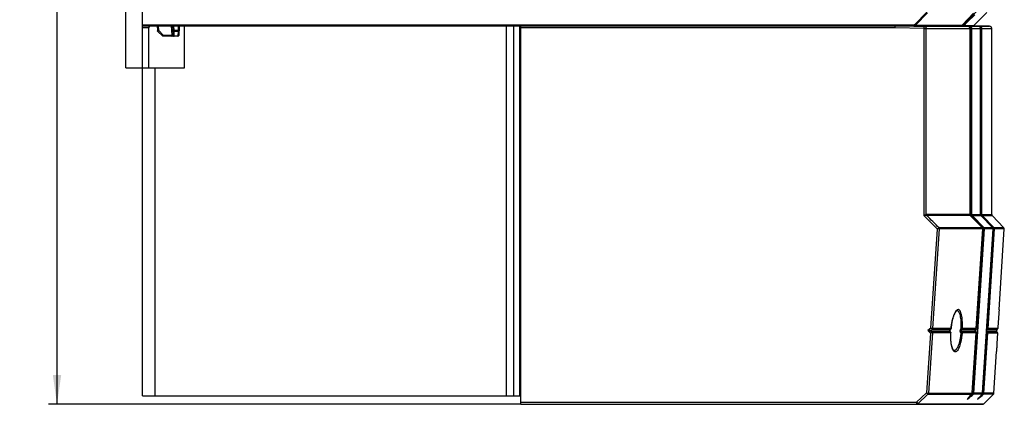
# Model space of a CAD drawing. Header units: millimetres. Extents: x 0 to 594, y 0 to 420.
# Tile 10 of 48: x 217 to 334, y 122 to 168. Entities that reach past the tile are written whole.
import ezdxf

# ---------------------------------------------------------------- set-up
doc = ezdxf.new("R2010")
doc.units = ezdxf.units.MM
doc.header["$LTSCALE"] = 32.67
doc.layers.get('0').update_dxf_attribs({"linetype": 'CONTINUOUS'})
doc.layers.add('ROUNDS', color=7, linetype='CONTINUOUS')
doc.styles.get("Standard").update_dxf_attribs({"font": 'txt', "width": 0.8})
doc.dimstyles.new('DIMSTYLE_3', dxfattribs={"dimtxt": 3.5, "dimasz": 3.5, "dimexe": 1, "dimexo": 0, "dimgap": 0.875, "dimtad": 1, "dimdec": 0, "dimlfac": 2, "dimdsep": 46, "dimtxsty": 'STANDARD', "dimblk": '_FILLED', "dimblk1": '_FILLED', "dimblk2": '_FILLED', "dimcen": 0.09, "dimclrt": 5, "dimadec": 0, "dimazin": 0, "dimtp": 0.01, "dimtm": 0.01, "dimtfac": 1, "dimtdec": 0, "dimtofl": 0, "dimtmove": 0, "dimatfit": 3, "dimldrblk": '_FILLED', "dimfxl": 1, "dimtolj": 1, "dimarcsym": 0})

# ---------------------------------------------------------------- blocks, each defined once
blk = doc.blocks.new('_FILLED')
at = {"color": 0, "linetype": 'BYBLOCK'}
blk.add_solid([(0, 0), (-1, 0.143), (-1, -0.143)], dxfattribs=at)
blk = doc.blocks.new('*D11')
at = {"color": 2, "linetype": 'CONTINUOUS'}
for p, q in [((230.19, 307.41), (220.72, 307.41)), ((221.72, 307.41), (221.72, 214.66)), ((221.72, 121.91), (221.72, 214.66)), ((276.89, 121.91), (220.72, 121.91))]:
    blk.add_line(p, q, dxfattribs=at)
at = {"color": 2, "linetype": 'CONTINUOUS', "xscale": 3.5, "yscale": 3.5, "zscale": 3.5}
for p, rotation in [((221.72, 307.41), 90), ((221.72, 121.91), 270)]:
    blk.add_blockref('_FILLED', p, dxfattribs=dict(at, rotation=rotation))
at = {"color": 5, "linetype": 'CONTINUOUS', "insert": (217.34, 214.66), "char_height": 3.5, "width": 8.4, "attachment_point": 2, "rotation": 90, "line_spacing_factor": 0.9}
blk.add_mtext('371', dxfattribs=at)

msp = doc.modelspace()

# ---------------------------------------------------------------- linework, layer by layer
at = {"color": 7, "linetype": 'CONTINUOUS'}
for p, q in [((229.887, 161.9094), (229.887, 295.9094)), ((231.887, 161.9094), (231.887, 295.9094)), ((323.8135, 166.9879), (325.2479, 168.4421)), ((330.7044, 168.406), (329.3613, 166.9879)), ((331.0469, 168.5644), (329.503, 167.0344)), ((329.9788, 167.3309), (330.8822, 168.2267)), ((330.758, 166.9455), (332.2903, 168.4778)), ((231.887, 166.9094), (330.6699, 166.9094)), ((232.637, 161.9094), (232.637, 166.6594)), ((233.635, 166.9094), (233.665, 166.341)), ((234.3544, 165.8015), (233.8146, 166.343)), ((235.4643, 166.9094), (235.5223, 165.8015)), ((236.1097, 166.341), (235.6438, 166.3415)), ((236.2313, 165.8035), (236.2893, 166.9094)), ((323.6309, 166.8841), (324.8537, 166.8639)), ((324.8537, 166.8639), (324.953, 166.8622)), ((327.262, 166.8622), (327.262, 166.9094)), ((329.5901, 166.9455), (330.758, 166.9455)), ((329.5906, 166.946), (329.9788, 167.3309)), ((332.6414, 166.8526), (332.0898, 166.8622)), ((332.887, 144.4694), (332.887, 166.6026)), ((233.7087, 166.2428), (234.2484, 165.7033)), ((236.0814, 165.6594), (234.3553, 165.6594)), ((235.3769, 165.6594), (235.4114, 165.6594)), ((235.5144, 165.6594), (235.5708, 165.6594)), ((229.887, 161.9094), (231.887, 161.9094)), ((334.3418, 142.8819), (332.9284, 144.3659)), ((333.7712, 133.141), (334.3828, 142.7689)), ((333.1418, 123.2347), (333.4557, 128.1753)), ((331.9529, 121.9753), (333.0836, 123.106))]:
    msp.add_line(p, q, dxfattribs=at)
at = {"color": 9, "linetype": 'CONTINUOUS'}
for p, q in [((325.161, 168.5279), (323.7266, 167.0737)), ((231.887, 167.0344), (323.6313, 167.0344)), ((232.637, 166.6594), (231.887, 166.6594)), ((233.8146, 166.343), (233.7848, 166.9094)), ((235.3145, 166.9094), (235.3725, 165.8015)), ((235.6438, 166.3415), (235.6141, 166.9094)), ((235.6438, 166.3415), (235.6438, 166.2428)), ((236.1395, 166.9094), (236.1097, 166.341)), ((236.1097, 166.2428), (236.1097, 166.341)), ((275.119, 166.9094), (275.119, 122.9094)), ((276.0028, 166.9094), (276.0028, 122.9094)), ((276.7406, 166.9094), (276.7406, 122.9094)), ((323.6313, 166.9094), (323.6313, 167.0344)), ((323.7266, 167.0737), (323.8135, 166.9879)), ((323.8135, 166.9879), (329.3613, 166.9879)), ((329.4053, 167.0344), (329.503, 167.0344)), ((329.503, 167.0344), (329.5906, 166.946)), ((329.503, 166.9094), (329.503, 167.0344)), ((234.3544, 165.8015), (234.3544, 165.6594)), ((234.3544, 165.8015), (235.3725, 165.8015)), ((235.3725, 165.8015), (235.3725, 165.6594)), ((235.6721, 165.7033), (235.6438, 166.2428)), ((236.1097, 166.2428), (235.6438, 166.2428)), ((235.6721, 165.7033), (235.6721, 165.6594)), ((235.6721, 165.7033), (236.0814, 165.7033)), ((236.1097, 166.2428), (236.0814, 165.7033)), ((236.0814, 165.6594), (236.0814, 165.7033)), ((233.387, 122.9094), (233.387, 161.9094))]:
    msp.add_line(p, q, dxfattribs=at)
at = {"color": 3, "linetype": 'CONTINUOUS'}
for p, q in [((236.887, 161.9094), (236.887, 166.9094)), ((231.887, 122.9094), (231.887, 161.9094)), ((231.887, 161.9094), (236.887, 161.9094)), ((231.887, 122.9094), (276.887, 122.9094))]:
    msp.add_line(p, q, dxfattribs=at)
at = {"color": 7, "linetype": 'CONTINUOUS'}
for centre, radius, start, end in [((233.137, 166.6594), 0.5, 149.401107, 180), ((233.8151, 166.349), 0.1503, 183.016645, 192.216736), ((233.6649, 169.1938), 2.8567, 272.690449, 273.006699), ((330.6702, 167.0344), 0.125, 270, 314.663899), ((234.3546, 165.8096), 0.1503, 225.018755, 234.342675), ((235.6721, 165.8094), 0.15, 183, 269.999633), ((236.0814, 165.8094), 0.15, 270.000031, 357.749884), ((236.1552, 165.8056), 0.0761, 341.711826, 357.685437)]:
    msp.add_arc(centre, radius, start, end, dxfattribs=at)
at = {"color": 9, "linetype": 'CONTINUOUS'}
for centre, radius, start, end in [((323.6322, 167.1682), 0.1337, 300.124267, 314.958402), ((231.9276, 168.2305), 3.4336, 313.760283, 314.974997), ((235.4866, 168.0043), 2.2057, 267.035374, 268.98326)]:
    msp.add_arc(centre, radius, start, end, dxfattribs=at)
at = {"color": 7, "linetype": 'CONTINUOUS'}
for points, knots in [([(233.665, 166.341), (233.6648, 166.3377), (233.6853, 166.3403), (233.7057, 166.3363), (233.7507, 166.3387), (233.7815, 166.3394), (233.799, 166.3403)], [0, 0, 0, 0, 0.07522963, 0.28715881, 0.60927515, 1, 1, 1, 1]), ([(236.1097, 166.341), (236.1287, 166.34), (236.163, 166.3392), (236.2127, 166.336), (236.2365, 166.3408), (236.2593, 166.3371), (236.2595, 166.341)], [0, 0, 0, 0, 0.38166828, 0.70505087, 0.92154825, 1, 1, 1, 1]), ([(236.0814, 165.7033), (236.098, 165.7029), (236.154, 165.707), (236.2148, 165.7432), (236.2275, 165.7817)], [0, 0, 0, 0, 0.29023722, 1, 1, 1, 1])]:
    msp.add_open_spline(points, degree=3, knots=knots, dxfattribs=at)
for points in [[(233.7087, 166.2428), (233.6888, 166.2628), (233.6742, 166.2896), (233.6682, 166.3171)], [(329.3613, 166.9879), (329.3157, 166.9398), (329.2448, 166.9094), (329.1785, 166.9094)], [(329.5906, 166.946), (329.5682, 166.9236), (329.5346, 166.9094), (329.503, 166.9094)], [(234.3544, 165.6594), (234.3238, 165.6594), (234.2919, 165.6697), (234.267, 165.6875)]]:
    msp.add_open_spline(points, degree=3, dxfattribs=at)
at = {"color": 9, "linetype": 'CONTINUOUS'}
for points, knots in [([(233.8157, 166.3419), (233.8055, 166.3318), (233.7733, 166.3002), (233.7412, 166.2684), (233.7175, 166.2487)], [0, 0, 0, 0, 0.31718722, 1, 1, 1, 1]), ([(235.6438, 166.2428), (235.608, 166.2419), (235.541, 166.2535), (235.4955, 166.3128), (235.494, 166.341)], [0, 0, 0, 0, 0.55924917, 1, 1, 1, 1]), ([(235.494, 166.341), (235.4943, 166.3371), (235.5171, 166.3408), (235.5408, 166.336), (235.5906, 166.3392), (235.6248, 166.34), (235.6438, 166.341)], [0, 0, 0, 0, 0.0784411, 0.29480096, 0.6189088, 1, 1, 1, 1]), ([(236.2595, 166.342), (236.2584, 166.3137), (236.2131, 166.2535), (236.1457, 166.2419), (236.1097, 166.2428)], [0, 0, 0, 0, 0.44019329, 1, 1, 1, 1]), ([(233.7175, 166.2487), (233.7155, 166.247), (233.7133, 166.2459), (233.7093, 166.2421), (233.7087, 166.2428)], [0, 0, 0, 0, 0.73900527, 1, 1, 1, 1]), ([(234.2484, 165.7033), (234.2494, 165.702), (234.2562, 165.7098), (234.2721, 165.7197), (234.2897, 165.7385), (234.3024, 165.7506)], [0, 0, 0, 0, 0.06938881, 0.26766849, 1, 1, 1, 1]), ([(235.5024, 165.7989), (235.4988, 165.7988), (235.4805, 165.7985), (235.4621, 165.7987), (235.4475, 165.7989)], [0, 0, 0, 0, 0.19813895, 1, 1, 1, 1]), ([(235.5223, 165.8015), (235.5238, 165.7734), (235.5693, 165.714), (235.6363, 165.7024), (235.6721, 165.7033)], [0, 0, 0, 0, 0.44081888, 1, 1, 1, 1])]:
    msp.add_open_spline(points, degree=3, knots=knots, dxfattribs=at)
for points in [[(323.6313, 167.0344), (323.6548, 167.0347), (323.679, 167.0409), (323.6992, 167.0526)], [(323.8135, 166.9879), (323.7681, 166.9398), (323.6975, 166.9094), (323.6313, 166.9094)]]:
    msp.add_open_spline(points, degree=3, dxfattribs=at)
at = {"layer": 'ROUNDS', "color": 7, "linetype": 'CONTINUOUS'}
for p, q in [((276.887, 121.9094), (276.887, 166.9094)), ((329.5912, 166.8622), (324.953, 166.8622)), ((330.0763, 166.8801), (329.5026, 166.8901)), ((329.5912, 166.8622), (329.5965, 166.8621)), ((329.5965, 166.8621), (329.5988, 166.8621)), ((329.5988, 166.8621), (329.6027, 166.862)), ((329.6027, 166.862), (329.6061, 166.8619)), ((329.6039, 166.8621), (329.6061, 166.8622)), ((329.6061, 166.8619), (330.0443, 166.8526)), ((330.8183, 166.8622), (329.6062, 166.8622)), ((330.3961, 166.8746), (330.0763, 166.8801)), ((330.2971, 166.6025), (330.2971, 144.4694)), ((330.4935, 166.8729), (330.3961, 166.8746)), ((330.4935, 166.8729), (330.8186, 166.8674)), ((330.8183, 166.8622), (330.8222, 166.8621)), ((330.8186, 166.8674), (330.8225, 166.8673)), ((330.8222, 166.8621), (330.8243, 166.8621)), ((330.8225, 166.8673), (330.8245, 166.8673)), ((330.8243, 166.8621), (330.8284, 166.862)), ((330.8245, 166.8673), (330.8308, 166.8672)), ((330.8284, 166.862), (330.8306, 166.862)), ((330.8288, 166.8621), (330.8306, 166.8622)), ((332.0898, 166.8622), (330.8306, 166.8622)), ((330.8306, 166.862), (331.2983, 166.8526)), ((330.8308, 166.8672), (330.8378, 166.8671)), ((331.5493, 144.4694), (331.5493, 166.6025)), ((330.3378, 144.3669), (330.3305, 144.3748)), ((331.7775, 142.8829), (330.3377, 144.367)), ((333.0173, 142.8824), (331.5904, 144.3665)), ((331.0537, 130.9145), (331.8202, 142.76)), ((331.8078, 123.2536), (333.059, 142.7629)), ((331.82, 142.7815), (331.8194, 142.7902)), ((333.0592, 142.7781), (333.059, 142.7841)), ((333.7712, 133.141), (333.771, 133.1392)), ((327.9729, 130.5114), (327.9325, 130.5524)), ((327.9403, 130.7593), (327.945, 130.7635)), ((327.991, 130.8043), (327.9995, 130.8119)), ((328.0158, 130.3964), (328.016, 130.4007)), ((328.0495, 130.9099), (328.0499, 130.9141)), ((330.5579, 123.2543), (331.0201, 130.3964)), ((330.9801, 130.5098), (330.9591, 130.5377)), ((330.9686, 130.7714), (330.9764, 130.7801)), ((330.9764, 130.7801), (331.0059, 130.8132)), ((330.9902, 130.4964), (330.9801, 130.5098)), ((331.0059, 130.8132), (331.0158, 130.8242)), ((333.5365, 130.4996), (333.4929, 130.5479)), ((333.504, 130.7598), (333.5584, 130.8087)), ((328.4176, 128.303), (328.4174, 128.303)), ((330.2737, 122.8395), (330.4945, 123.1042)), ((330.4945, 123.1042), (330.5097, 123.1224)), ((331.7455, 123.1051), (331.7564, 123.1175)), ((276.887, 121.9094), (331.7937, 121.9094)), ((330.0419, 122.562), (330.2737, 122.8395))]:
    msp.add_line(p, q, dxfattribs=at)
at = {"layer": 'ROUNDS', "color": 9, "linetype": 'CONTINUOUS'}
for p, q in [((321.4002, 166.6594), (276.887, 166.6594)), ((324.8494, 166.6026), (321.4002, 166.6594)), ((323.6307, 166.8727), (321.402, 166.9094)), ((324.8535, 166.8526), (323.6307, 166.8727)), ((324.8494, 166.6026), (324.8535, 166.8526)), ((324.8494, 166.6026), (330.2943, 166.6026)), ((324.8494, 144.3094), (324.8494, 166.6026)), ((324.8535, 166.8526), (330.0443, 166.8526)), ((325.0854, 144.4668), (325.0854, 166.6026)), ((330.0443, 166.8559), (329.6062, 166.8622)), ((330.0443, 166.8526), (330.0453, 166.8526)), ((330.2735, 166.8526), (330.0453, 166.8559)), ((330.2735, 166.8526), (331.2983, 166.8526)), ((330.2943, 166.6026), (330.2943, 144.4694)), ((330.2971, 166.6025), (330.2943, 166.6026)), ((330.4575, 166.6022), (330.2971, 166.6046)), ((330.4575, 166.6022), (330.5084, 166.6026)), ((330.4575, 144.4694), (330.4575, 166.6022)), ((330.5084, 166.6026), (331.5479, 166.6026)), ((330.5084, 144.4694), (330.5084, 166.6026)), ((331.299, 166.8551), (330.8306, 166.8622)), ((330.8427, 166.8622), (330.8378, 166.8671)), ((331.299, 166.8526), (331.2983, 166.8526)), ((331.461, 166.8526), (331.299, 166.8551)), ((331.461, 166.8526), (332.6414, 166.8526)), ((331.5479, 166.6026), (331.5493, 166.6025)), ((331.5479, 144.4694), (331.5479, 166.6026)), ((331.6502, 166.6022), (331.5493, 166.6037)), ((331.6502, 144.4694), (331.6502, 166.6022)), ((331.6997, 166.6026), (332.887, 166.6026)), ((331.6997, 144.4694), (331.6997, 166.6026)), ((325.1273, 144.3662), (324.8493, 144.3094)), ((325.0854, 144.4668), (324.8494, 144.3094)), ((330.297, 144.4694), (325.0981, 144.4694)), ((330.3367, 144.3659), (325.1372, 144.3659)), ((330.298, 144.4495), (330.2949, 144.4525)), ((330.3255, 144.3896), (330.3207, 144.388)), ((330.3296, 144.391), (330.3255, 144.3896)), ((330.4598, 144.4354), (330.3296, 144.391)), ((330.3303, 144.375), (330.33, 144.3729)), ((330.3377, 144.367), (330.3367, 144.3659)), ((330.3367, 144.3659), (331.7765, 142.8819)), ((330.4867, 144.3669), (330.3748, 144.3288)), ((330.4575, 144.4694), (331.5493, 144.4694)), ((330.5154, 144.3315), (330.551, 144.3659)), ((331.9487, 142.852), (330.5154, 144.3315)), ((330.551, 144.3659), (331.5898, 144.3659)), ((331.9842, 142.8865), (330.551, 144.3659)), ((331.5486, 144.4523), (331.5503, 144.4501)), ((331.6525, 144.4352), (331.5639, 144.4037)), ((331.5817, 144.3748), (331.5815, 144.3764)), ((331.5898, 144.3659), (331.5904, 144.3665)), ((333.0167, 142.8819), (331.5898, 144.3659)), ((331.6798, 144.3655), (331.6138, 144.3421)), ((331.6502, 144.4694), (332.887, 144.4694)), ((331.7069, 144.3325), (331.7417, 144.3659)), ((333.1291, 142.8519), (331.7069, 144.3325)), ((331.7417, 144.3659), (332.9284, 144.3659)), ((333.1638, 142.8852), (331.7417, 144.3659)), ((326.6272, 142.8785), (326.4301, 142.7411)), ((331.7765, 142.8819), (326.6331, 142.8819)), ((331.7775, 142.8829), (331.7765, 142.8819)), ((331.9486, 142.852), (331.9842, 142.8864)), ((331.9895, 142.8819), (331.9842, 142.8865)), ((333.0167, 142.8819), (331.9895, 142.8819)), ((333.0167, 142.8819), (333.0173, 142.8824)), ((333.1291, 142.8519), (333.1638, 142.8852)), ((333.1675, 142.8819), (333.1638, 142.8852)), ((334.3418, 142.8819), (333.1675, 142.8819)), ((325.6388, 130.9702), (326.4301, 142.7411)), ((325.872, 130.9155), (326.6688, 142.7683)), ((326.6688, 142.7683), (326.4301, 142.7411)), ((331.8168, 142.7689), (326.672, 142.7689)), ((330.7176, 123.2513), (331.9791, 142.7722)), ((330.7685, 123.248), (332.0298, 142.7689)), ((331.8175, 142.7602), (331.0509, 130.9147)), ((331.8064, 123.2537), (333.0576, 142.763)), ((331.8163, 142.8108), (331.9486, 142.852)), ((331.8168, 142.7689), (331.8172, 142.7646)), ((331.8172, 142.7646), (331.8175, 142.7602)), ((331.8202, 142.76), (331.8175, 142.7602)), ((331.8181, 142.7283), (331.9738, 142.7767)), ((331.9791, 142.7722), (331.9738, 142.7767)), ((331.9791, 142.7722), (332.0298, 142.7689)), ((333.0574, 142.7689), (332.0298, 142.7689)), ((332.3991, 130.9139), (333.1589, 142.7721)), ((332.4485, 130.9107), (333.2082, 142.7689)), ((333.0511, 142.8266), (333.1291, 142.8519)), ((333.0575, 142.7659), (333.0574, 142.7689)), ((333.0576, 142.763), (333.0575, 142.7659)), ((333.0576, 142.763), (333.059, 142.7629)), ((333.0578, 142.7439), (333.1552, 142.7755)), ((333.1589, 142.7721), (333.1552, 142.7755)), ((333.1589, 142.7721), (333.2082, 142.7689)), ((334.3828, 142.7689), (333.2082, 142.7689)), ((325.5984, 130.3694), (325.1209, 123.2694)), ((325.6388, 130.9702), (325.3, 130.6717)), ((325.3, 130.6717), (325.7689, 130.7613)), ((325.3, 130.6717), (325.5984, 130.3694)), ((325.3, 130.6717), (325.7615, 130.5497)), ((325.837, 130.396), (325.3553, 123.2351)), ((325.7965, 130.5051), (325.5984, 130.3694)), ((325.837, 130.396), (325.5984, 130.3694)), ((325.8243, 130.8187), (325.6388, 130.9702)), ((325.872, 130.9155), (325.6388, 130.9702)), ((325.7615, 130.5497), (325.8023, 130.5084)), ((325.7638, 130.5497), (327.9308, 130.5497)), ((325.8307, 130.8145), (325.7708, 130.7617)), ((325.7708, 130.7617), (327.9389, 130.7617)), ((327.9714, 130.5084), (325.8023, 130.5084)), ((327.9984, 130.8145), (325.8307, 130.8145)), ((328.0098, 130.3966), (325.8401, 130.3966)), ((328.0439, 130.9147), (325.8755, 130.9147)), ((327.9511, 130.529), (327.9308, 130.5497)), ((327.9714, 130.5084), (327.9511, 130.529)), ((329.2866, 130.5497), (330.947, 130.5497)), ((329.2949, 130.7617), (330.9572, 130.7617)), ((330.9782, 130.5084), (329.3259, 130.5084)), ((331.0044, 130.8145), (329.3528, 130.8145)), ((331.0174, 130.3966), (329.3647, 130.3966)), ((331.0509, 130.9147), (329.3988, 130.9147)), ((330.5552, 123.2545), (331.0174, 130.3966)), ((330.947, 130.5497), (330.9626, 130.529)), ((330.9808, 130.7881), (330.9572, 130.7617)), ((330.9686, 130.7714), (330.9572, 130.7617)), ((330.9626, 130.529), (330.9782, 130.5084)), ((331.0044, 130.8145), (330.9808, 130.7881)), ((331.0158, 130.8242), (331.0044, 130.8145)), ((331.0174, 130.3966), (331.0201, 130.3964)), ((331.0537, 130.9145), (331.0509, 130.9147)), ((331.9082, 123.2522), (332.3658, 130.3929)), ((331.9576, 123.249), (332.4151, 130.3897)), ((332.3658, 130.3929), (332.3158, 130.4412)), ((333.4929, 130.5479), (332.3272, 130.5479)), ((332.3772, 130.4996), (332.3272, 130.5479)), ((332.3376, 130.8649), (332.3991, 130.9139)), ((332.338, 130.7598), (332.3996, 130.8087)), ((333.504, 130.7598), (332.338, 130.7598)), ((332.3658, 130.3929), (332.4151, 130.3897)), ((332.3772, 130.4996), (333.5365, 130.4996)), ((332.3991, 130.9139), (332.4485, 130.9107)), ((333.5584, 130.8087), (332.3996, 130.8087)), ((332.4151, 130.3897), (333.5747, 130.3897)), ((333.6078, 130.9107), (332.4485, 130.9107)), ((323.9451, 122.1594), (325.1209, 123.2694)), ((324.1049, 121.976), (325.302, 123.106)), ((325.1209, 123.2694), (325.3553, 123.2351)), ((325.1209, 123.2694), (325.2966, 123.1104)), ((325.302, 123.106), (330.4923, 123.106)), ((325.3553, 123.2351), (325.357, 123.2347)), ((325.357, 123.2347), (330.5532, 123.2347)), ((330.0398, 122.5637), (330.4923, 123.106)), ((330.7177, 123.2513), (330.3852, 122.9731)), ((330.554, 123.2408), (330.5552, 123.2545)), ((330.5552, 123.2545), (330.5579, 123.2543)), ((331.7444, 123.106), (330.7137, 123.106)), ((330.7177, 123.2513), (330.7685, 123.248)), ((331.8047, 123.2347), (330.768, 123.2347)), ((331.7444, 123.106), (331.7564, 123.1175)), ((331.9082, 123.2522), (331.7582, 123.1196)), ((331.8047, 123.2347), (331.8059, 123.2469)), ((331.8047, 123.2347), (331.8053, 123.226)), ((331.8064, 123.2537), (331.8078, 123.2536)), ((333.0836, 123.106), (331.9014, 123.106)), ((331.9082, 123.2522), (331.9576, 123.249)), ((331.957, 123.2347), (331.9576, 123.249)), ((333.1418, 123.2347), (331.957, 123.2347)), ((276.887, 122.1594), (323.9451, 122.1594)), ((323.9451, 122.1594), (324.1049, 121.976)), ((323.9451, 122.1594), (323.9544, 121.9263)), ((323.9544, 121.9263), (323.9547, 121.9164)), ((324.1062, 121.9753), (331.9529, 121.9753)), ((329.9833, 122.4961), (330.0398, 122.5637)), ((330.0503, 122.5519), (329.9833, 122.4961)), ((331.202, 122.4895), (331.2437, 122.5368)), ((331.202, 122.4895), (331.2447, 122.5359)), ((331.2491, 122.5309), (331.202, 122.4895))]:
    msp.add_line(p, q, dxfattribs=at)
at = {"layer": 'ROUNDS', "color": 7, "linetype": 'CONTINUOUS'}
for centre, radius, start, end in [((329.6068, 166.8282), 0.034, 94.759329, 96.827065), ((330.0537, 166.6025), 0.2434, 0.000392, 3.388685), ((331.3044, 166.6025), 0.2449, 0.001232, 2.678817), ((332.637, 166.6026), 0.25, 0, 89), ((330.5127, 144.4694), 0.2156, 179.999792, 182.564277), ((330.5116, 144.4694), 0.2145, 182.566461, 185.309493), ((330.4269, 144.4615), 0.1294, 185.308264, 187.070218), ((330.4335, 144.4652), 0.137, 211.079012, 218.769628), ((330.4364, 144.4675), 0.1407, 218.750011, 221.076135), ((331.7437, 144.4694), 0.1944, 179.999789, 185.678583), ((331.6837, 144.4634), 0.1341, 185.676755, 188.841076), ((331.6899, 144.4668), 0.1412, 211.852172, 219.847889), ((331.7276, 144.4982), 0.1902, 219.827371, 220.193784), ((331.7258, 144.4966), 0.1878, 220.1844, 223.867918), ((333.037, 144.4694), 0.15, 180, 223.602819), ((334.2331, 142.7784), 0.15, 356.364747, 43.602819), ((331.6705, 142.7697), 0.15, 356.299659, 4.47963), ((332.9093, 142.7725), 0.15, 356.333964, 2.151238), ((475.402, 121.6436), 142.0967, 175.359716, 176.26071), ((328.0239, 130.6522), 0.1337, 169.905595, 178.533018), ((328.0444, 130.6623), 0.1568, 215.378231, 224.484056), ((328.0479, 130.6383), 0.1619, 131.644738, 133.94074), ((347.6351, 108.6122), 29.6375, 131.514745, 131.633543), ((327.8659, 130.4059), 0.1502, 37.438293, 44.585949), ((327.9, 130.9244), 0.1502, 311.496849, 317.707365), ((327.8658, 130.4061), 0.1502, 357.952424, 3.947312), ((327.9, 130.9242), 0.1502, 349.442259, 354.524118), ((330.8705, 130.4061), 0.15, 34.966748, 37.012662), ((330.9039, 130.9243), 0.1501, 318.206824, 321.993559), ((330.8702, 130.4061), 0.1502, 356.302442, 3.79513), ((330.9037, 130.9242), 0.1503, 348.113315, 356.289994), ((333.6041, 130.6484), 0.1499, 131.937848, 222.080304), ((333.425, 130.3992), 0.15, 356.36559, 41.993679), ((333.458, 130.9202), 0.15, 312.006361, 356.365313), ((330.3583, 123.2513), 0.1985, 349.435656, 351.598793), ((330.0835, 123.285), 0.4754, 355.376535, 356.303714), ((331.6028, 123.2526), 0.2045, 318.696456, 321.586944), ((331.4071, 123.2747), 0.4011, 353.014283, 354.356953), ((331.3035, 123.2849), 0.5053, 354.365674, 355.872144), ((331.2128, 123.2917), 0.5962, 355.843463, 356.332495), ((332.9422, 123.2474), 0.2, 315, 356.364747), ((331.7938, 122.1344), 0.225, 270, 315)]:
    msp.add_arc(centre, radius, start, end, dxfattribs=at)
at = {"layer": 'ROUNDS', "color": 9, "linetype": 'CONTINUOUS'}
for centre, radius, start, end in [((330.04, 166.5948), 0.2578, 74.101253, 89.0106), ((331.7093, 165.9898), 1.5026, 144.0053, 144.494682), ((331.2945, 166.5968), 0.2557, 59.949523, 89.008055), ((331.295, 166.5978), 0.2546, 59.391499, 59.944452), ((330.5207, 144.4694), 0.2264, 179.999375, 184.268917), ((330.4232, 144.4621), 0.1287, 184.271039, 192.166976), ((330.4334, 144.4681), 0.1405, 215.083016, 222.608024), ((330.4899, 144.5199), 0.2172, 222.580177, 223.865066), ((330.4866, 144.5167), 0.2126, 223.864811, 225.168513), ((330.7068, 144.4694), 0.2493, 180.006005, 187.844641), ((330.7015, 144.512), 0.2592, 214.028056, 224.130908), ((330.6141, 144.4694), 0.1056, 180.020894, 189.282732), ((331.7473, 144.4693), 0.1994, 179.999745, 184.891479), ((331.682, 144.4638), 0.1338, 184.892778, 192.248552), ((331.6893, 144.4679), 0.1423, 213.735952, 220.836575), ((331.7275, 144.5008), 0.1927, 220.812662, 224.406484), ((331.9138, 144.4694), 0.2636, 180.00341, 187.458736), ((331.9019, 144.52), 0.2705, 214.815322, 223.865221), ((331.8167, 144.4694), 0.1169, 180.013552, 188.42176), ((331.8297, 144.4521), 0.1232, 214.429849, 224.378242), ((331.667, 142.7796), 0.1498, 33.672215, 43.063095), ((333.0578, 142.7785), 0.1507, 356.359356, 43.302388), ((331.6641, 142.7784), 0.153, 356.439308, 5.698329), ((331.7639, 142.7775), 0.0564, 342.100115, 355.875709), ((331.7661, 142.786), 0.0534, 355.91139, 4.466463), ((331.7666, 142.7773), 0.0536, 355.928588, 4.455163), ((332.906, 142.7784), 0.1517, 356.40786, 5.74886), ((333.0049, 142.7822), 0.0542, 345.888094, 359.59792), ((333.0061, 142.7821), 0.053, 359.648774, 2.154335), ((333.0065, 142.7761), 0.0528, 359.646971, 2.152723), ((325.7638, 130.6152), 0.0655, 267.987378, 269.984894), ((325.7568, 130.8247), 0.0646, 280.807152, 282.531989), ((328.0137, 130.6522), 0.1295, 171.168531, 185.61771), ((328.0403, 130.6667), 0.1603, 220.280715, 226.876546), ((328.0428, 130.6349), 0.164, 129.331053, 136.011144), ((347.7234, 108.5125), 29.7734, 131.491029, 131.64419), ((327.8602, 130.4089), 0.1492, 34.136153, 41.828728), ((327.8952, 130.9208), 0.1481, 314.179051, 322.802053), ((327.8537, 130.4061), 0.1564, 356.513336, 3.968762), ((327.8881, 130.9242), 0.1561, 348.176266, 356.505384), ((311.778, 112.8346), 24.7742, 45.224128, 45.35196), ((309.0421, 154.3975), 30.9926, 310.580957, 310.722054), ((310.3615, 112.5122), 26.144, 43.499411, 43.624335), ((307.4066, 154.8219), 32.5268, 312.293807, 312.431856), ((331.0756, 130.6749), 0.1468, 143.748308, 149.498175), ((330.8669, 130.4067), 0.1507, 27.040074, 42.419011), ((330.9016, 130.9227), 0.1492, 313.542145, 322.18597), ((330.8647, 130.4061), 0.153, 356.436155, 4.056679), ((330.8984, 130.9242), 0.1529, 347.91926, 356.425756), ((332.2646, 130.3993), 0.1508, 356.362939, 41.703003), ((332.2983, 130.9201), 0.1505, 312.302897, 356.439406), ((119.651, 375.1169), 328.7201, 309.795988, 309.94665), ((330.3479, 123.2535), 0.2064, 314.396293, 327.899727), ((330.3524, 123.2516), 0.2014, 348.360457, 355.207596), ((330.3699, 123.2617), 0.1852, 351.648258, 353.536588), ((93.3889, 392.9879), 360.1729, 311.330827, 311.469163), ((331.6012, 123.2519), 0.2045, 314.465903, 321.269235), ((331.6049, 123.2503), 0.2004, 348.657716, 355.536663), ((331.3823, 123.2808), 0.4249, 355.429269, 356.345384), ((323.9495, 122.1482), 0.232, 271.290835, 312.045497), ((328.9464, 123.4777), 1.4278, 316.56899, 320.106068), ((328.9737, 123.5765), 1.4787, 313.060059, 315.865176), ((328.9962, 123.5545), 1.4473, 315.870663, 316.497492), ((330.1673, 123.5738), 1.4987, 313.658463, 316.070639), ((330.185, 123.5566), 1.4741, 316.075199, 316.829346)]:
    msp.add_arc(centre, radius, start, end, dxfattribs=at)
for points, knots in [([(321.4002, 166.6594), (321.4004, 166.6913), (321.4007, 166.7376), (321.4011, 166.7965), (321.4014, 166.8339), (321.4017, 166.8645), (321.4018, 166.8856), (321.4021, 166.8977), (321.4019, 166.9041), (321.4025, 166.9069), (321.4022, 166.9094), (321.4026, 166.9094)], [0, 0, 0, 0, 0.38262195, 0.55548153, 0.70699618, 0.83134123, 0.92374054, 0.95679799, 0.9806401, 0.99504749, 1, 1, 1, 1]), ([(324.8535, 166.8526), (324.8839, 166.852), (324.9458, 166.8379), (325.0227, 166.7815), (325.0736, 166.6991), (325.0854, 166.6347), (325.0854, 166.6026)], [0, 0, 0, 0, 0.24335343, 0.49071376, 0.74349223, 1, 1, 1, 1]), ([(330.1106, 166.8428), (330.1617, 166.8282), (330.2574, 166.7649), (330.2943, 166.6557), (330.2943, 166.6026)], [0, 0, 0, 0, 0.50024636, 1, 1, 1, 1]), ([(330.4575, 166.6022), (330.4577, 166.6343), (330.4492, 166.6969), (330.4104, 166.7788), (330.3498, 166.8367), (330.298, 166.8521), (330.2735, 166.8526)], [0, 0, 0, 0, 0.28260884, 0.5469743, 0.78401352, 1, 1, 1, 1]), ([(330.5084, 166.6026), (330.5084, 166.6349), (330.4964, 166.6996), (330.4444, 166.782), (330.3665, 166.8381), (330.3042, 166.852), (330.2735, 166.8526)], [0, 0, 0, 0, 0.25619133, 0.50874291, 0.75619082, 1, 1, 1, 1]), ([(331.5479, 166.6026), (331.5479, 166.6453), (331.5248, 166.732), (331.4614, 166.7952), (331.4247, 166.8169)], [0, 0, 0, 0, 0.49998323, 1, 1, 1, 1]), ([(331.6502, 166.6022), (331.6505, 166.6343), (331.6416, 166.6972), (331.6015, 166.7792), (331.5391, 166.837), (331.4862, 166.8521), (331.461, 166.8526)], [0, 0, 0, 0, 0.27985676, 0.5428684, 0.78091723, 1, 1, 1, 1]), ([(331.6997, 166.6026), (331.6997, 166.6349), (331.6874, 166.6998), (331.6345, 166.7823), (331.5552, 166.8382), (331.4922, 166.852), (331.461, 166.8526)], [0, 0, 0, 0, 0.2544982, 0.50633288, 0.75447041, 1, 1, 1, 1]), ([(331.6502, 166.6022), (331.6564, 166.6022), (331.6729, 166.6024), (331.6894, 166.6023), (331.6997, 166.6026)], [0, 0, 0, 0, 0.37333685, 1, 1, 1, 1]), ([(325.0981, 144.4694), (325.0981, 144.4599), (325.1013, 144.4226), (325.1186, 144.3866), (325.1372, 144.3659)], [0, 0, 0, 0, 0.25436084, 1, 1, 1, 1]), ([(330.4598, 144.4354), (330.4708, 144.438), (330.4876, 144.4427), (330.5049, 144.4484), (330.5098, 144.4524)], [0, 0, 0, 0, 0.64094223, 1, 1, 1, 1]), ([(330.4867, 144.3669), (330.4968, 144.372), (330.5126, 144.3788), (330.5303, 144.3848), (330.5365, 144.3837)], [0, 0, 0, 0, 0.64443471, 1, 1, 1, 1]), ([(331.6525, 144.4352), (331.6635, 144.4378), (331.6795, 144.4426), (331.6971, 144.4479), (331.701, 144.4523)], [0, 0, 0, 0, 0.659777, 1, 1, 1, 1]), ([(331.6798, 144.3655), (331.6899, 144.3708), (331.7036, 144.3775), (331.7199, 144.3825), (331.726, 144.3831), (331.7281, 144.3825)], [0, 0, 0, 0, 0.66006387, 0.87110348, 1, 1, 1, 1]), ([(326.672, 142.7689), (326.6732, 142.7893), (326.6677, 142.8308), (326.6466, 142.8669), (326.6331, 142.8819)], [0, 0, 0, 0, 0.50346558, 1, 1, 1, 1]), ([(331.9738, 142.7767), (331.9792, 142.7869), (331.9938, 142.8205), (331.9984, 142.8646), (331.9842, 142.8864)], [0, 0, 0, 0, 0.30613004, 1, 1, 1, 1]), ([(331.9791, 142.7722), (331.9844, 142.7824), (331.9991, 142.816), (332.0037, 142.8601), (331.9894, 142.8819)], [0, 0, 0, 0, 0.30612023, 1, 1, 1, 1]), ([(331.9894, 142.8819), (332.0034, 142.867), (332.0253, 142.8311), (332.0311, 142.7894), (332.0298, 142.7689)], [0, 0, 0, 0, 0.49893375, 1, 1, 1, 1]), ([(333.1552, 142.7755), (333.1607, 142.7856), (333.1756, 142.8192), (333.1791, 142.8642), (333.1638, 142.8852)], [0, 0, 0, 0, 0.30758646, 1, 1, 1, 1]), ([(333.1589, 142.7721), (333.1643, 142.7823), (333.1793, 142.8158), (333.1829, 142.8609), (333.1675, 142.8819)], [0, 0, 0, 0, 0.30757405, 1, 1, 1, 1]), ([(326.672, 142.7689), (326.6714, 142.7689), (326.6704, 142.7688), (326.6693, 142.7685), (326.6688, 142.7683)], [0, 0, 0, 0, 0.48961555, 1, 1, 1, 1]), ([(329.3988, 130.9147), (329.4049, 131.0685), (329.4099, 131.368), (329.3952, 131.7997), (329.3586, 132.1909), (329.3017, 132.5285), (329.2263, 132.8018), (329.145, 132.9836), (329.0686, 133.0864), (329.0119, 133.1377), (328.9512, 133.1686), (328.8633, 133.1804), (328.7726, 133.1416), (328.6932, 133.0737), (328.6014, 132.968), (328.4927, 132.7858), (328.3749, 132.5133), (328.2667, 132.1792), (328.1721, 131.7929), (328.0952, 131.3659), (328.0586, 131.068), (328.0439, 130.9147)], [0, 0, 0, 0, 0.09351637, 0.18194618, 0.26230455, 0.33212612, 0.38968926, 0.43430746, 0.45203804, 0.46716239, 0.48039525, 0.49281567, 0.51991907, 0.53675315, 0.55637071, 0.60460216, 0.66494402, 0.73651223, 0.81772859, 0.90644376, 1, 1, 1, 1]), ([(329.2614, 130.9087), (329.2676, 131.0539), (329.2726, 131.3369), (329.2577, 131.7446), (329.2209, 132.1138), (329.1635, 132.4319), (329.0876, 132.6889), (329.0058, 132.8592), (328.9292, 132.9545), (328.8722, 133.0019), (328.8113, 133.0297), (328.7689, 133.0342), (328.7485, 133.0332)], [0, 0, 0, 0, 0.18905244, 0.36776846, 0.53009243, 0.6710822, 0.78739807, 0.87793669, 0.91425228, 0.94559599, 0.97346505, 1, 1, 1, 1]), ([(325.7615, 130.5497), (325.7366, 130.5782), (325.7088, 130.6575), (325.742, 130.7346), (325.7689, 130.7613)], [0, 0, 0, 0, 0.5, 1, 1, 1, 1]), ([(325.7638, 130.5497), (325.7387, 130.5782), (325.7104, 130.6576), (325.7438, 130.7351), (325.7708, 130.7617)], [0, 0, 0, 0, 0.50067182, 1, 1, 1, 1]), ([(325.8401, 130.3966), (325.8407, 130.4067), (325.8394, 130.4467), (325.822, 130.4861), (325.8023, 130.5084)], [0, 0, 0, 0, 0.25450048, 1, 1, 1, 1]), ([(325.8307, 130.8145), (325.8504, 130.8339), (325.8695, 130.8686), (325.8749, 130.9053), (325.8755, 130.9147)], [0, 0, 0, 0, 0.74530666, 1, 1, 1, 1]), ([(325.8401, 130.3966), (325.8396, 130.3966), (325.8385, 130.3965), (325.8375, 130.3962), (325.837, 130.396)], [0, 0, 0, 0, 0.48987652, 1, 1, 1, 1]), ([(325.8755, 130.9147), (325.8749, 130.9147), (325.8737, 130.9148), (325.8725, 130.9153), (325.872, 130.9155)], [0, 0, 0, 0, 0.49137561, 1, 1, 1, 1]), ([(327.9308, 130.5497), (327.9313, 130.5503), (327.9317, 130.551), (327.9327, 130.5522), (327.9325, 130.5524)], [0, 0, 0, 0, 0.73170529, 1, 1, 1, 1]), ([(327.9389, 130.7617), (327.9393, 130.7611), (327.9395, 130.7605), (327.9405, 130.7595), (327.9403, 130.7593)], [0, 0, 0, 0, 0.73815672, 1, 1, 1, 1]), ([(327.9714, 130.5084), (327.9719, 130.509), (327.9724, 130.5098), (327.9731, 130.5112), (327.9729, 130.5114)], [0, 0, 0, 0, 0.71480118, 1, 1, 1, 1]), ([(327.9995, 130.8119), (327.9997, 130.812), (327.9991, 130.8132), (327.9988, 130.8139), (327.9984, 130.8145)], [0, 0, 0, 0, 0.28179879, 1, 1, 1, 1]), ([(329.3647, 130.3966), (329.3506, 130.2436), (329.3165, 129.9464), (329.2459, 129.5198), (329.1595, 129.1337), (329.06, 128.7998), (328.9505, 128.5277), (328.8477, 128.3459), (328.7593, 128.2409), (328.6821, 128.1736), (328.5919, 128.1363), (328.5045, 128.1494), (328.4429, 128.1808), (328.3846, 128.2324), (328.3048, 128.335), (328.2174, 128.5159), (328.1335, 128.7881), (328.0675, 129.1242), (328.0227, 129.514), (328.0017, 129.9443), (328.0043, 130.2432), (328.0098, 130.3966)], [0, 0, 0, 0, 0.09362451, 0.18234134, 0.26343609, 0.33469127, 0.39449193, 0.44199642, 0.46123229, 0.47772258, 0.50448128, 0.51701665, 0.53053026, 0.54602392, 0.56414291, 0.60943859, 0.66744364, 0.73748849, 0.8179373, 0.9064165, 1, 1, 1, 1]), ([(328.0098, 130.3966), (328.0107, 130.3969), (328.0129, 130.3977), (328.0159, 130.3991), (328.016, 130.4007)], [0, 0, 0, 0, 0.37465867, 1, 1, 1, 1]), ([(328.0495, 130.9099), (328.0495, 130.9103), (328.0486, 130.9128), (328.0459, 130.9138), (328.0439, 130.9147)], [0, 0, 0, 0, 0.15026297, 1, 1, 1, 1]), ([(329.2273, 130.421), (329.2131, 130.2748), (329.1783, 129.9909), (329.1064, 129.5843), (329.0182, 129.2175), (328.9167, 128.9018), (328.8053, 128.6464), (328.7003, 128.4777), (328.6109, 128.3828), (328.5474, 128.3352), (328.4828, 128.307), (328.4385, 128.3019), (328.4176, 128.303)], [0, 0, 0, 0, 0.1857404, 0.36153802, 0.52193502, 0.66255184, 0.78030946, 0.87381183, 0.91182587, 0.94467673, 0.97347926, 1, 1, 1, 1]), ([(329.1062, 130.6594), (329.1052, 130.6227), (329.1191, 130.548), (329.1619, 130.4857), (329.188, 130.4599)], [0, 0, 0, 0, 0.49986254, 1, 1, 1, 1]), ([(329.2035, 130.8589), (329.1748, 130.8343), (329.1263, 130.7732), (329.1072, 130.6972), (329.1062, 130.6594)], [0, 0, 0, 0, 0.50020276, 1, 1, 1, 1]), ([(329.2866, 130.5497), (329.2742, 130.5407), (329.242, 130.5097), (329.2092, 130.4799), (329.188, 130.4599)], [0, 0, 0, 0, 0.34573859, 1, 1, 1, 1]), ([(329.2949, 130.7617), (329.2836, 130.7718), (329.2538, 130.8051), (329.2232, 130.8373), (329.2035, 130.8589)], [0, 0, 0, 0, 0.34210458, 1, 1, 1, 1]), ([(329.2273, 130.421), (329.2483, 130.4407), (329.2765, 130.467), (329.3097, 130.4957), (329.3213, 130.5055), (329.3259, 130.5084)], [0, 0, 0, 0, 0.65421143, 0.8780168, 1, 1, 1, 1]), ([(329.3647, 130.3966), (329.3589, 130.3996), (329.3422, 130.4041), (329.2966, 130.4134), (329.2566, 130.4181), (329.2273, 130.421)], [0, 0, 0, 0, 0.13923064, 0.36816232, 1, 1, 1, 1]), ([(329.2438, 130.6557), (329.2432, 130.6362), (329.2504, 130.5967), (329.2728, 130.5634), (329.2866, 130.5497)], [0, 0, 0, 0, 0.50056924, 1, 1, 1, 1]), ([(329.2949, 130.7617), (329.2797, 130.7486), (329.2542, 130.7161), (329.2443, 130.6758), (329.2438, 130.6557)], [0, 0, 0, 0, 0.49911706, 1, 1, 1, 1]), ([(329.2614, 130.9087), (329.2904, 130.9077), (329.3301, 130.9071), (329.3758, 130.9103), (329.3928, 130.9125), (329.3988, 130.9147)], [0, 0, 0, 0, 0.63228366, 0.86085591, 1, 1, 1, 1]), ([(329.3528, 130.8145), (329.3486, 130.8176), (329.338, 130.8282), (329.3071, 130.8592), (329.2809, 130.8875), (329.2614, 130.9087)], [0, 0, 0, 0, 0.11901479, 0.34200701, 1, 1, 1, 1]), ([(329.3647, 130.3966), (329.3659, 130.4167), (329.3604, 130.4578), (329.3393, 130.4935), (329.3259, 130.5084)], [0, 0, 0, 0, 0.50187542, 1, 1, 1, 1]), ([(329.3528, 130.8145), (329.3728, 130.8338), (329.3926, 130.8684), (329.3982, 130.9053), (329.3988, 130.9147)], [0, 0, 0, 0, 0.74640752, 1, 1, 1, 1]), ([(330.9491, 130.7494), (330.9408, 130.7354), (330.9154, 130.672), (330.9206, 130.5943), (330.947, 130.5497)], [0, 0, 0, 0, 0.23914027, 1, 1, 1, 1]), ([(332.3158, 130.4412), (332.3036, 130.453), (332.2884, 130.4702), (332.2753, 130.4889), (332.2721, 130.4938)], [0, 0, 0, 0, 0.74377184, 1, 1, 1, 1]), ([(332.3272, 130.5479), (332.3224, 130.552), (332.3016, 130.5716), (332.286, 130.5974), (332.2801, 130.619)], [0, 0, 0, 0, 0.22006288, 1, 1, 1, 1]), ([(332.285, 130.6957), (332.2881, 130.7032), (332.3013, 130.728), (332.3218, 130.7483), (332.338, 130.7598)], [0, 0, 0, 0, 0.28957671, 1, 1, 1, 1]), ([(332.3158, 130.4412), (332.3213, 130.4511), (332.3366, 130.4833), (332.3414, 130.527), (332.3272, 130.5479)], [0, 0, 0, 0, 0.30821128, 1, 1, 1, 1]), ([(332.3376, 130.8649), (332.342, 130.8547), (332.3537, 130.8217), (332.3541, 130.7785), (332.338, 130.7598)], [0, 0, 0, 0, 0.3103053, 1, 1, 1, 1]), ([(332.3658, 130.3929), (332.3713, 130.4027), (332.3866, 130.435), (332.3914, 130.4787), (332.3772, 130.4996)], [0, 0, 0, 0, 0.30824664, 1, 1, 1, 1]), ([(332.3996, 130.8087), (332.4043, 130.8143), (332.4211, 130.8476), (332.4106, 130.8874), (332.3991, 130.9139)], [0, 0, 0, 0, 0.20134202, 1, 1, 1, 1]), ([(325.357, 123.2347), (325.3563, 123.2228), (325.3496, 123.176), (325.3262, 123.1316), (325.302, 123.106)], [0, 0, 0, 0, 0.25431967, 1, 1, 1, 1]), ([(330.7137, 123.106), (330.7379, 123.1315), (330.7613, 123.1759), (330.7674, 123.2228), (330.768, 123.2347)], [0, 0, 0, 0, 0.74547185, 1, 1, 1, 1]), ([(330.7137, 123.106), (330.7183, 123.1123), (330.735, 123.1439), (330.7341, 123.182), (330.7285, 123.2089)], [0, 0, 0, 0, 0.22185619, 1, 1, 1, 1]), ([(330.7285, 123.2089), (330.7278, 123.2123), (330.7246, 123.2266), (330.7209, 123.2407), (330.7177, 123.2513)], [0, 0, 0, 0, 0.23991844, 1, 1, 1, 1]), ([(330.7285, 123.2089), (330.7332, 123.2106), (330.7477, 123.2165), (330.7626, 123.2253), (330.768, 123.2347)], [0, 0, 0, 0, 0.3146319, 1, 1, 1, 1]), ([(331.9014, 123.106), (331.9179, 123.123), (331.9449, 123.1635), (331.9558, 123.2109), (331.957, 123.2347)], [0, 0, 0, 0, 0.49759096, 1, 1, 1, 1]), ([(331.9014, 123.106), (331.9063, 123.1121), (331.9244, 123.1426), (331.9246, 123.1806), (331.9194, 123.2072)], [0, 0, 0, 0, 0.22460331, 1, 1, 1, 1]), ([(331.9194, 123.2072), (331.9187, 123.2108), (331.9156, 123.2259), (331.9116, 123.2409), (331.9082, 123.2522)], [0, 0, 0, 0, 0.23887852, 1, 1, 1, 1]), ([(331.9194, 123.2072), (331.9241, 123.2089), (331.9383, 123.215), (331.9529, 123.2249), (331.957, 123.2347)], [0, 0, 0, 0, 0.31830212, 1, 1, 1, 1]), ([(323.9547, 121.9164), (323.9548, 121.9146), (323.955, 121.9128), (323.9554, 121.9094), (323.9561, 121.9094)], [0, 0, 0, 0, 0.72961417, 1, 1, 1, 1]), ([(324.1062, 121.9753), (324.0869, 121.9548), (324.0402, 121.9213), (323.9837, 121.9094), (323.9561, 121.9094)], [0, 0, 0, 0, 0.50407931, 1, 1, 1, 1]), ([(324.1049, 121.976), (324.105, 121.9758), (324.1054, 121.9754), (324.1059, 121.9753), (324.1062, 121.9753)], [0, 0, 0, 0, 0.4530822, 1, 1, 1, 1])]:
    msp.add_open_spline(points, degree=3, knots=knots, dxfattribs=at)
at = {"layer": 'ROUNDS', "color": 7, "linetype": 'CONTINUOUS'}
for points, knots in [([(330.2966, 166.6169), (330.2948, 166.6483), (330.2785, 166.7109), (330.221, 166.7882), (330.1396, 166.8393), (330.0766, 166.8519), (330.0453, 166.8526)], [0, 0, 0, 0, 0.25051951, 0.50073323, 0.75052244, 1, 1, 1, 1]), ([(331.5491, 166.614), (331.5476, 166.6456), (331.532, 166.7088), (331.4751, 166.7872), (331.3936, 166.8392), (331.3304, 166.852), (331.2989, 166.8526)], [0, 0, 0, 0, 0.25077214, 0.50108469, 0.75076821, 1, 1, 1, 1]), ([(328.0499, 130.9141), (328.0778, 131.2036), (328.1387, 131.6205), (328.2648, 132.1389), (328.3676, 132.4592), (328.4768, 132.7152), (328.5738, 132.8812), (328.6492, 132.9705), (328.6924, 133.0087), (328.7247, 133.0278), (328.7424, 133.0328), (328.7485, 133.0332)], [0, 0, 0, 0, 0.38198115, 0.55164722, 0.70014748, 0.82318348, 0.91669046, 0.95103425, 0.97624836, 0.99206781, 1, 1, 1, 1]), ([(328.4176, 128.303), (328.4039, 128.3036), (328.3565, 128.3334), (328.2861, 128.4279), (328.2043, 128.6048), (328.1298, 128.8583), (328.069, 129.1778), (328.0114, 129.6968), (328.0057, 130.1104), (328.0158, 130.3964)], [0, 0, 0, 0, 0.01877494, 0.07189557, 0.1617601, 0.28391829, 0.43404127, 0.60734988, 1, 1, 1, 1]), ([(330.9439, 130.5629), (330.9378, 130.5757), (330.9176, 130.6364), (330.9272, 130.708), (330.953, 130.7503)], [0, 0, 0, 0, 0.22293264, 1, 1, 1, 1]), ([(330.9591, 130.5377), (330.9578, 130.5395), (330.9521, 130.5474), (330.9472, 130.556), (330.9439, 130.5629)], [0, 0, 0, 0, 0.22545183, 1, 1, 1, 1]), ([(330.953, 130.7503), (330.9543, 130.7523), (330.959, 130.7597), (330.9644, 130.7667), (330.9686, 130.7714)], [0, 0, 0, 0, 0.27433362, 1, 1, 1, 1]), ([(333.5747, 130.3897), (333.5569, 130.1017), (333.5326, 129.6851), (333.5041, 129.1609), (333.487, 128.8269), (333.4743, 128.5741), (333.4637, 128.3409), (333.4601, 128.2831), (333.4554, 128.1615), (333.4557, 128.1753)], [0, 0, 0, 0, 0.39038994, 0.56321978, 0.71326212, 0.83550391, 0.92585922, 0.98130866, 1, 1, 1, 1])]:
    msp.add_open_spline(points, degree=3, knots=knots, dxfattribs=at)
at = {"layer": 'ROUNDS', "color": 9, "linetype": 'CONTINUOUS'}
for points in [[(326.4301, 142.7411), (325.9033, 143.2641), (325.3764, 143.7868), (324.8494, 144.3094)], [(325.0981, 144.4694), (325.0938, 144.4694), (325.0894, 144.4685), (325.0854, 144.4668)], [(325.0854, 144.4668), (325.0871, 144.4305), (325.1027, 144.3929), (325.1273, 144.3662)], [(325.1372, 144.3659), (325.134, 144.3667), (325.1305, 144.3669), (325.1273, 144.3662)], [(326.6331, 142.8819), (326.1346, 143.3767), (325.636, 143.8714), (325.1372, 144.3659)], [(330.2974, 144.435), (330.3011, 144.418), (330.3084, 144.4015), (330.3184, 144.3873)], [(330.4867, 144.3669), (330.4714, 144.3861), (330.4617, 144.411), (330.4598, 144.4354)], [(330.5365, 144.3837), (330.5229, 144.4042), (330.5137, 144.4281), (330.5098, 144.4524)], [(330.551, 144.3659), (330.5456, 144.3714), (330.5407, 144.3773), (330.5365, 144.3837)], [(331.571, 144.3889), (331.5616, 144.4029), (331.5548, 144.4189), (331.5512, 144.4354)], [(331.6798, 144.3655), (331.664, 144.3848), (331.6541, 144.4103), (331.6525, 144.4352)], [(331.7281, 144.3825), (331.714, 144.4031), (331.7046, 144.4276), (331.701, 144.4523)], [(326.6331, 142.8819), (326.631, 142.881), (326.6291, 142.8798), (326.6272, 142.8785)], [(326.6688, 142.7683), (326.6696, 142.8076), (326.6537, 142.8496), (326.6272, 142.8785)], [(333.057, 142.7936), (333.0537, 142.8258), (333.0389, 142.8584), (333.0167, 142.8819)], [(331.8163, 142.7936), (331.8139, 142.8179), (331.8052, 142.8423), (331.7917, 142.8627)], [(331.8194, 142.7822), (331.8191, 142.7777), (331.8182, 142.7732), (331.8168, 142.7689)], [(331.9738, 142.7767), (331.9697, 142.8029), (331.9611, 142.8287), (331.9486, 142.852)], [(333.0576, 142.763), (333.0587, 142.7671), (333.0593, 142.7715), (333.0593, 142.7758)], [(333.1552, 142.7755), (333.1511, 142.8021), (333.1421, 142.8283), (333.1291, 142.8519)], [(325.8023, 130.5084), (325.8003, 130.5075), (325.7983, 130.5064), (325.7965, 130.5051)], [(325.837, 130.396), (325.8378, 130.4348), (325.8224, 130.4762), (325.7965, 130.5051)], [(325.8243, 130.8187), (325.8502, 130.8436), (325.868, 130.8798), (325.872, 130.9155)], [(325.8307, 130.8145), (325.8284, 130.8156), (325.8262, 130.8171), (325.8243, 130.8187)], [(327.9181, 130.5631), (327.9001, 130.5843), (327.8875, 130.6119), (327.8848, 130.6395)], [(327.8857, 130.6721), (327.8901, 130.7004), (327.9049, 130.7281), (327.9248, 130.7487)], [(328.0097, 130.4169), (328.0079, 130.4435), (327.9987, 130.4705), (327.9837, 130.4926)], [(328.0132, 130.8312), (328.0267, 130.849), (328.0363, 130.8704), (328.0409, 130.8922)], [(330.9591, 130.5377), (330.9557, 130.5422), (330.9516, 130.5463), (330.947, 130.5497)], [(330.9782, 130.5084), (330.9827, 130.505), (330.9868, 130.5009), (330.9902, 130.4964)], [(331.0173, 130.4169), (331.0159, 130.437), (331.0103, 130.4573), (331.0011, 130.4752)], [(331.0195, 130.8312), (331.0333, 130.8489), (331.0432, 130.8703), (331.0479, 130.8922)], [(332.2931, 130.8219), (332.3064, 130.8376), (332.3214, 130.8521), (332.3376, 130.8649)], [(325.3553, 123.2351), (325.3503, 123.1895), (325.3286, 123.1434), (325.2966, 123.1104)], [(325.2966, 123.1104), (325.2983, 123.1089), (325.3001, 123.1073), (325.302, 123.106)], [(330.4923, 123.106), (330.4987, 123.1108), (330.5046, 123.1163), (330.5097, 123.1224)], [(330.5228, 123.1438), (330.5356, 123.1642), (330.5449, 123.1873), (330.5497, 123.2109)], [(330.5532, 123.2347), (330.5546, 123.2308), (330.5552, 123.2265), (330.5546, 123.2223)], [(330.768, 123.2347), (330.768, 123.2392), (330.7682, 123.2436), (330.7685, 123.248)], [(331.2437, 122.5368), (331.4107, 122.7264), (331.5776, 122.9162), (331.7444, 123.106)], [(331.7607, 123.124), (331.7807, 123.149), (331.7951, 123.1796), (331.8013, 123.2109)], [(330.1851, 122.7331), (330.1449, 122.6704), (330.0972, 122.6123), (330.0459, 122.5582)], [(331.2601, 122.5481), (331.294, 122.5842), (331.3261, 122.6221), (331.3558, 122.6617)]]:
    msp.add_open_spline(points, degree=3, dxfattribs=at)
at = {"layer": 'ROUNDS', "color": 7, "linetype": 'CONTINUOUS'}
for points in [[(330.3161, 144.3945), (330.3068, 144.4099), (330.3006, 144.4277), (330.2984, 144.4455)], [(331.57, 144.3923), (331.5605, 144.4076), (331.554, 144.4251), (331.5512, 144.4428)], [(331.8194, 142.7902), (331.8173, 142.8166), (331.8076, 142.8434), (331.7923, 142.865)], [(333.0173, 142.8824), (333.0419, 142.8567), (333.0577, 142.8197), (333.059, 142.7841)], [(327.9165, 130.5715), (327.8995, 130.5955), (327.8895, 130.6262), (327.8902, 130.6556)], [(327.8922, 130.6756), (327.8975, 130.7053), (327.9139, 130.734), (327.9355, 130.7549)], [(327.9852, 130.4973), (328.0027, 130.4744), (328.0137, 130.4452), (328.0157, 130.4164)], [(328.0111, 130.8233), (328.0295, 130.8435), (328.0426, 130.8698), (328.0476, 130.8967)], [(330.9934, 130.492), (331.0088, 130.47), (331.0183, 130.4428), (331.0201, 130.416)], [(331.0222, 130.8319), (331.0361, 130.8497), (331.0461, 130.8712), (331.0508, 130.8933)], [(330.5097, 123.1224), (330.5315, 123.1486), (330.5471, 123.1814), (330.5534, 123.215)], [(330.5546, 123.2223), (330.5558, 123.2304), (330.5567, 123.2385), (330.5573, 123.2466)], [(331.2447, 122.5359), (331.4118, 122.7255), (331.5787, 122.9152), (331.7455, 123.1051)], [(331.7631, 123.1255), (331.7856, 123.1539), (331.8008, 123.1899), (331.8053, 123.226)]]:
    msp.add_open_spline(points, degree=3, dxfattribs=at)

# ---------------------------------------------------------------- dimensions: what is measured, and where the dimension line sits
at = {"color": 2, "linetype": 'CONTINUOUS'}
dim = msp.add_linear_dim(base=(221.7179, 307.4094), p1=(276.887, 121.9094), p2=(230.1937, 307.4094), angle=90, dimstyle='DIMSTYLE_3', dxfattribs=at)
dim.commit()
dim.dimension.update_dxf_attribs({"geometry": '*D11', "text_midpoint": (221.7179, 214.6594), "dimtype": 160})

doc.saveas('drawing.dxf')
